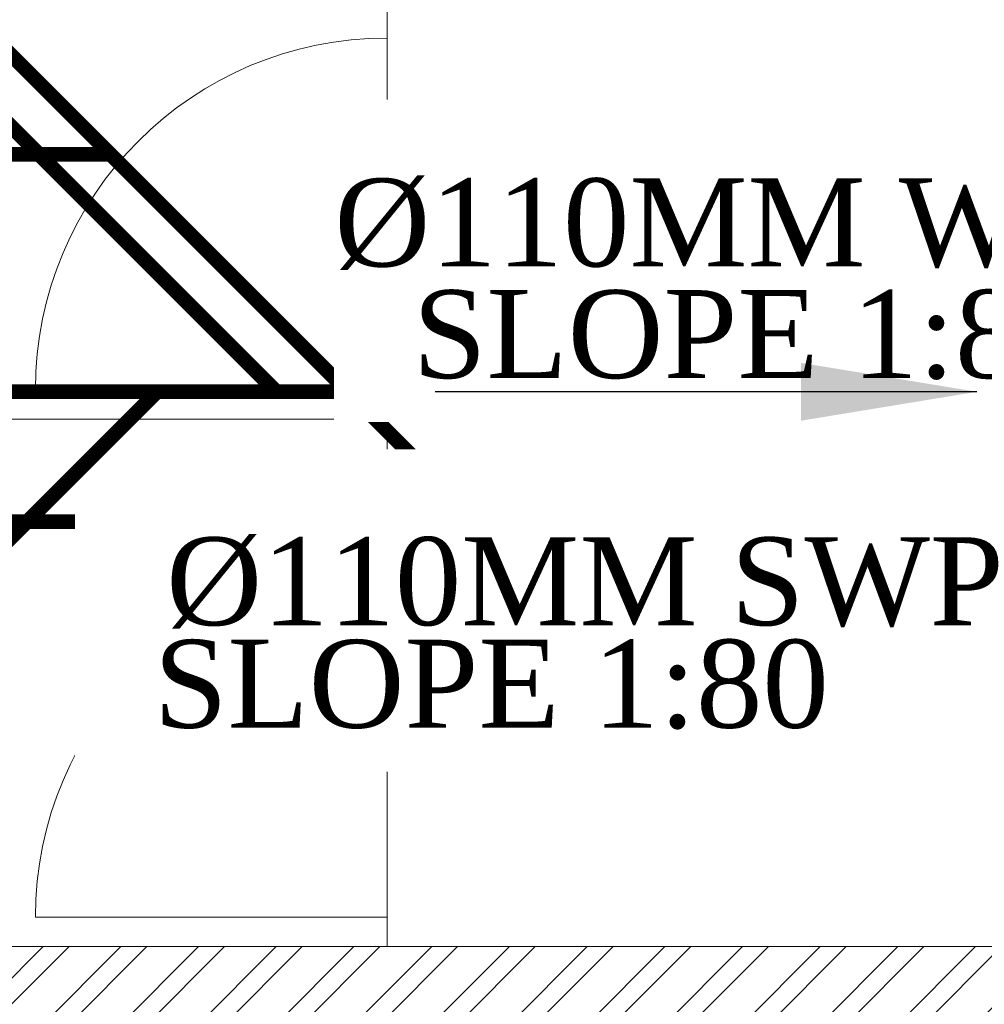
# Model space of a CAD drawing. Header units: inches. Extents: x 119662 to 158499, y 12149 to 20675.
# Tile 51 of 97: x 121993 to 122059, y 19440 to 19507. Entities that reach past the tile are written whole.
import ezdxf

# ---------------------------------------------------------------- set-up
doc = ezdxf.new("R2010")
doc.units = ezdxf.units.IN
doc.header["$MEASUREMENT"] = 0
doc.layers.add('PD_025_TEXT', color=61, linetype='Continuous')
for name, color, linetype, lineweight in [('PD_BRICK WALL_115', 134, 'Continuous', 30), ('PD_FIXTURE', 21, 'Continuous', 25), ('PD_HATCH', 45, 'Continuous', 9), ('PP- 75DIA Soil Waste Sewer pipe', 90, 'Continuous', 9), ('PP-Soil Pipe', 1, 'Continuous', 25), ('PP-TEXT', 7, 'Continuous', 40)]:
    doc.layers.add(name, color=color, linetype=linetype, lineweight=lineweight)
doc.styles.add('Arial', font='GOTHIC.TTF')
doc.styles.get("Standard").update_dxf_attribs({"font": 'times.ttf', "height": 4})
doc.styles.add('style1', font='arial.ttf', dxfattribs={"height": 500})
doc.dimstyles.new('ISO-10', dxfattribs={"dimtxt": 6, "dimasz": 0.5, "dimexe": 1.25, "dimexo": 0.625, "dimtad": 1, "dimtoh": 1, "dimdec": 1, "dimlunit": 4, "dimtxsty": 'Standard', "dimblk": 'ARCHTICK', "dimcen": 2.5, "dimclrt": 3, "dimadec": 0, "dimazin": 0, "dimtfac": 1, "dimtdec": 1, "dimtmove": 1, "dimatfit": 3, "dimfxl": 1, "dimarcsym": 0})

# ---------------------------------------------------------------- blocks, each defined once
blk = doc.blocks.new('FIRST FLOOR')
at = {"layer": 'PD_HATCH', "lineweight": 5}
h = blk.add_hatch(dxfattribs=at)
h.set_pattern_fill('ANSI32', color=251, scale=10)
h.set_pattern_definition([(45, (139238.8868120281, 19346.37163246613), (-2.651650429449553, 2.651650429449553), []), (45, (139240.6545789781, 19346.37163246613), (-2.651650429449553, 2.651650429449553), [])])
h.paths.add_polyline_path([(139249.6576681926, 19348.45361296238), (139206.4076681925, 19348.45361296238), (139206.4076681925, 19343.95361296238), (139249.6576681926, 19343.95361296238)])
h.paths.add_polyline_path([(139164.4076681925, 19348.45361296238), (139121.1576681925, 19348.45361296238), (139121.1576681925, 19343.95361296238), (139164.4076681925, 19343.95361296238)], flags=17)
h.paths.add_polyline_path([(139207.6576681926, 19260.7536129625), (139207.6576681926, 19265.25361296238), (139121.1576681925, 19265.25361296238), (139121.1576681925, 19420.75361296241), (139044.1576681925, 19420.75361296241), (139044.1576681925, 19364.75361296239), (139082.1576681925, 19364.75361296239), (139082.1576681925, 19369.25361296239), (139048.6576681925, 19369.25361296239), (139048.6576681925, 19416.25361296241), (139116.6576681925, 19416.25361296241), (139116.6576681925, 19369.25361296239), (139112.1576681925, 19369.25361296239), (139112.1576681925, 19364.75361296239), (139116.6576681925, 19364.75361296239), (139116.6576681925, 19316.75361296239), (139112.1576681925, 19316.75361296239), (139112.1576681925, 19312.2536129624), (139116.6576681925, 19312.25361296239), (139116.6576681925, 19265.25361296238), (139060.6576681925, 19265.25361296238), (139060.6576681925, 19260.75361296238), (139194.1576733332, 19260.75361296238), (139194.1576733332, 19254.75361296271), (139198.6576733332, 19254.7536129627), (139198.6576733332, 19260.75361296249)])
h.paths.add_polyline_path([(139249.6576681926, 19265.25361296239), (139249.6576681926, 19260.75361296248), (139411.6576681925, 19260.75361296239), (139411.6576681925, 19265.25361296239), (139258.6576681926, 19265.25361296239), (139258.6576681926, 19354.75361296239), (139318.6576681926, 19354.75361296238), (139318.6576681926, 19330.75361296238), (139323.1576681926, 19330.75361296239), (139323.1576681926, 19354.75361296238), (139402.6576681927, 19354.75361296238), (139402.6576681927, 19326.75361296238), (139407.1576681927, 19326.75361296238), (139407.1576681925, 19485.75361296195), (139411.6576681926, 19485.75361296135), (139411.6576681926, 19490.25361296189), (139402.6576681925, 19490.25361296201), (139402.6576681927, 19363.75361296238), (139258.6576681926, 19363.75361296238), (139258.6576681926, 19579.7535885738), (139249.6576681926, 19579.7535885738)])
at = {"layer": 'PD_BRICK WALL_115', "color": 251, "lineweight": 5}
blk.add_lwpolyline([(139411.6576681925, 19265.25361296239), (139258.6576681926, 19265.25361296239), (139258.6576681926, 19354.75361296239), (139318.6576681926, 19354.75361296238), (139318.6576681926, 19330.75361296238), (139323.1576681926, 19330.75361296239), (139323.1576681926, 19354.75361296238), (139402.6576681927, 19354.75361296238), (139402.6576681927, 19326.75361296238), (139407.1576681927, 19326.75361296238), (139407.1576681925, 19485.75361296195), (139411.6576681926, 19485.75361296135), (139411.6576681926, 19490.25361296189), (139402.6576681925, 19490.25361296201), (139402.6576681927, 19363.75361296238), (139258.6576681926, 19363.75361296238), (139258.6576681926, 19579.7535885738), (139249.6576681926, 19579.7535885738), (139249.6576681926, 19265.25361296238), (139249.6576681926, 19265.25361296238)], dxfattribs=at)
at = {"layer": 'PD_FIXTURE', "color": 251, "lineweight": 5, "ltscale": 12}
for p, q in [((139318.6576681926, 19437.75361296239), (139318.6576681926, 19424.12861296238)), ((139318.6576681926, 19437.75361296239), (139318.6576681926, 19425.75361296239)), ((139318.6576681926, 19401.75361296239), (139318.6576681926, 19425.75361296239)), ((139318.6576681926, 19401.75361296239), (139294.6576681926, 19401.75361296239)), ((139318.6576681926, 19401.75361296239), (139318.6576681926, 19388.12861296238)), ((139318.6576681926, 19401.75361296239), (139318.6576681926, 19389.75361296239)), ((139318.6576681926, 19399.75361296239), (139258.6576681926, 19399.75361296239)), ((139318.6576681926, 19365.75361296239), (139318.6576681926, 19389.75361296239)), ((139318.6576681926, 19365.75361296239), (139294.6576681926, 19365.75361296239)), ((139318.6576681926, 19365.75361296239), (139318.6576681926, 19363.75361296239))]:
    blk.add_line(p, q, dxfattribs=at)
for centre in [(139318.6576681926, 19401.75361296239), (139318.6576681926, 19365.75361296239)]:
    blk.add_arc(centre, 24, 90, 180, dxfattribs=at)
at = {"layer": 'PD_025_TEXT', "color": 251, "insert": (139018.1197398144, 19403.37834374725), "char_height": 8, "width": 128.4952190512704, "attachment_point": 1, "style": 'style1'}
blk.add_mtext('\\pi39.197;G.TOILET\\P\\pi36.269;5\'8" X 3\'11"', dxfattribs=at)
blk = doc.blocks.new('_ArchTick')
at = {"color": 251, "linetype": 'ByBlock', "const_width": 0.15}
blk.add_lwpolyline([(-0.5, -0.5), (0.5, 0.5)], dxfattribs=at)

msp = doc.modelspace()

# ---------------------------------------------------------------- block references
at = {"color": 8}
msp.add_blockref('FIRST FLOOR', (-17300.78625003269, 79.92778982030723), dxfattribs=at)

# ---------------------------------------------------------------- next in the draw order: linework, layer by layer
at = {"layer": 'PP- 75DIA Soil Waste Sewer pipe', "ltscale": 0.015, "const_width": 0.9999999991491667}
msp.add_lwpolyline([(121972.305799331, 19519.55584253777), (122010.1802389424, 19481.68140292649)], dxfattribs=at)
at = {"layer": 'PP-Soil Pipe', "color": 1, "ltscale": 0.015, "const_width": 0.9999999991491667}
for points in [[(121964.4960560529, 19532.24151647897), (122024.0561902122, 19472.68138231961)], [(121967.4491106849, 19497.73776019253), (121998.9998123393, 19497.73776019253)], [(121755.9809385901, 19472.68138231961), (122126.5083129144, 19472.68138231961), (122137.0898355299, 19483.26290493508)]]:
    msp.add_lwpolyline(points, dxfattribs=at)

# ---------------------------------------------------------------- next in the draw order: texts
at = {"layer": 'PP-TEXT', "char_height": 5.999999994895, "width": 79.39153849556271, "attachment_point": 7, "style": 'Arial', "bg_fill": 2}
for s, insert in [('{\\fTimes New Roman|b0|i0|c0|p34;Ø110MM WWP }', (122014.2778590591, 19489.8495130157)), ('{\\fTimes New Roman|b0|i0|c0|p34;Ø110MM SWP }', (122002.8007344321, 19465.36721667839))]:
    msp.add_mtext(s, dxfattribs=dict(at, insert=insert))

# ---------------------------------------------------------------- next in the draw order: linework, layer by layer
at = {"layer": 'PP- 75DIA Soil Waste Sewer pipe', "ltscale": 0.015, "const_width": 0.9999999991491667}
msp.add_lwpolyline([(121761.1341296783, 19487.50296874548), (121767.0984595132, 19481.53863891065), (122133.6224896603, 19481.53863891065), (122143.1442640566, 19491.0604133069)], dxfattribs=at)

# ---------------------------------------------------------------- next in the draw order: texts
at = {"layer": 'PP-TEXT', "insert": (122048.0214036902, 19458.48573098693), "char_height": 5.999999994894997, "width": 48.44597603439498, "attachment_point": 9, "style": 'Arial', "bg_fill": 2}
msp.add_mtext('{\\fTimes New Roman|b0|i0|c0|p34; \\PSLOPE 1:80}', dxfattribs=at)

# ---------------------------------------------------------------- next in the draw order: linework, layer by layer
at = {"layer": 'PP- 75DIA Soil Waste Sewer pipe', "ltscale": 0.015, "const_width": 0.9999999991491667}
msp.add_lwpolyline([(121972.3438843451, 19451.7079112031), (122002.3173760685, 19481.68140292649)], dxfattribs=at)

# ---------------------------------------------------------------- next in the draw order: texts
at = {"layer": 'PP-TEXT', "insert": (122065.6973100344, 19482.34951302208), "char_height": 5.999999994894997, "width": 48.44597603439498, "attachment_point": 9, "style": 'Arial', "bg_fill": 2}
msp.add_mtext('{\\fTimes New Roman|b0|i0|c0|p34; \\PSLOPE 1:80}', dxfattribs=at)

# ---------------------------------------------------------------- next in the draw order: leaders
at = {"layer": 'PP- 75DIA Soil Waste Sewer pipe', "ltscale": 0.015}
msp.add_leader([(122058.1269187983, 19481.53863891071), (122021.1619986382, 19481.53863891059)], dimstyle='ISO-10', override={"dimasz": 12, "dimgap": 0.625, "dimtad": 0}, dxfattribs=at)

doc.saveas('drawing.dxf')
